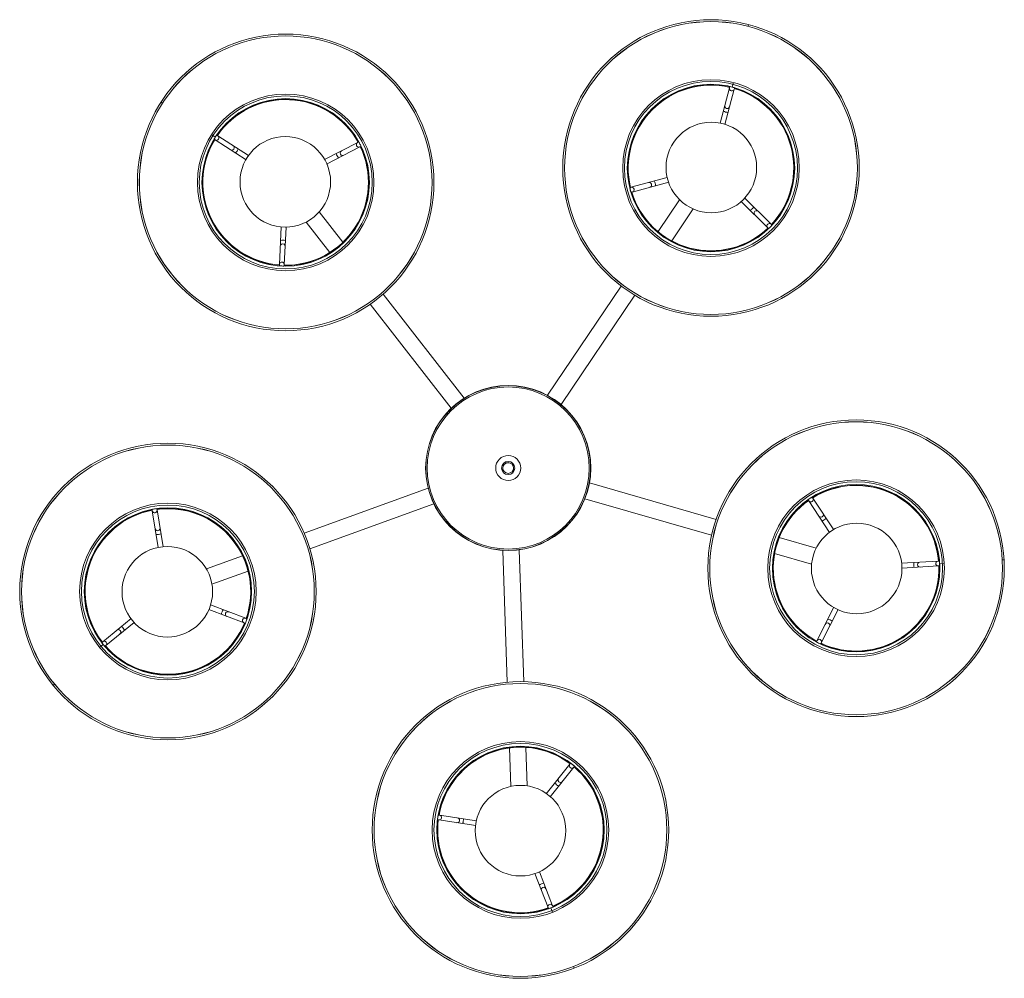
# Model space of a CAD drawing. Header units: millimetres. Extents: x -5 to 597, y 58 to 1530.
# Tile 1 of 3: x -1 to 597, y 58 to 640. Entities that reach past the tile are written whole.
import ezdxf

# ---------------------------------------------------------------- set-up
doc = ezdxf.new("R2010")
doc.units = ezdxf.units.MM

msp = doc.modelspace()

# ---------------------------------------------------------------- linework, layer by layer
at = {"color": 7, "linetype": 'Continuous', "lineweight": 15}
for p, q in [((441.5, 637.14), (441.21, 636.04)), ((429.87, 598.77), (424.24, 577.33)), ((432.25, 601.92), (431.53, 599.19)), ((427.11, 576.44), (432.77, 598.01)), ((84.57, 589.99), (85.53, 589.37)), ((115.21, 570.31), (117.59, 568.78)), ((137.77, 557.6), (119.09, 569.6)), ((117.47, 567.07), (136.24, 555.02)), ((204.04, 565.58), (183.87, 555.17)), ((185.21, 552.49), (205.42, 562.91)), ((392.12, 544.36), (370.04, 538.33)), ((370.83, 535.43), (393.01, 541.5)), ((399.57, 530.79), (386.48, 511.43)), ((436.95, 529.82), (453.09, 513.84)), ((455.21, 515.97), (439.06, 531.95)), ((195.02, 504.96), (180.65, 523.4)), ((394.76, 505.82), (407.86, 525.19)), ((157.55, 514.39), (156.47, 491.49)), ((172.76, 517.25), (187.13, 498.81)), ((159.46, 491.35), (160.54, 514.2)), ((268.76, 410.35), (219.53, 473.51)), ((364.14, 478.39), (319.29, 412.06)), ((327.57, 406.46), (372.42, 472.79)), ((211.65, 467.36), (260.87, 404.2)), ((292.23, 367.93), (292.23, 365.6)), ((299.28, 369.18), (298.46, 369.18)), ((298.73, 365.6), (298.73, 367.93)), ((298.79, 366.68), (299.28, 366.68)), ((421.75, 336.77), (344.81, 358.93)), ((246.88, 355.62), (171.6, 328.32)), ((342.04, 349.32), (418.99, 327.16)), ((478.07, 348.03), (490.67, 328.84)), ((493.18, 330.5), (480.58, 349.68)), ((79.25, 342.04), (82.91, 319.67)), ((85.89, 320.06), (82.21, 342.53)), ((175.01, 318.92), (250.29, 346.22)), ((482.54, 319.26), (460.08, 325.73)), ((292.17, 317.9), (294.87, 237.87)), ((304.87, 238.21), (302.16, 318.24)), ((134.11, 314.72), (112.14, 306.75)), ((457.31, 316.12), (479.77, 309.65)), ((556.56, 311.45), (534.28, 310.17)), ((596.64, 312.25), (595.5, 312.19)), ((115.55, 297.35), (137.52, 305.32)), ((534.64, 307.19), (556.73, 308.46)), ((560.28, 310.16), (557.46, 310)), ((113.59, 281.99), (135.01, 273.9)), ((136.07, 276.7), (114.56, 284.83)), ((493.2, 283.47), (482.96, 263.12)), ((485.64, 261.77), (495.79, 281.96)), ((66.41, 276.59), (49.18, 262.49)), ((51.08, 260.16), (68.29, 274.25)), ((47.3, 259.02), (49.49, 260.8)), ((19.12, 235.95), (20, 236.68)), ((296.22, 198.01), (297.01, 174.65)), ((307, 174.99), (306.21, 198.35)), ((332.98, 188.13), (318.63, 170.22)), ((320.98, 168.35), (335.32, 186.25)), ((276.15, 153.81), (253.74, 157.24)), ((253.28, 154.28), (275.75, 150.84)), ((311.56, 121.87), (319.65, 101.09)), ((322.45, 102.18), (314.39, 122.86)), ((322.37, 98.24), (321.35, 100.87)), ((335.6, 64.31), (335.18, 65.37))]:
    msp.add_line(p, q, dxfattribs=at)
at = {"color": 7, "linetype": 'Continuous', "lineweight": 15, "flags": 128}
for points in [[(292.92, 369.82), (292.87, 370.73), (292.86, 370.86)], [(293.59, 371.42), (294.05, 371.23), (294.57, 371.02)]]:
    msp.add_lwpolyline(points, dxfattribs=at)
at = {"color": 7, "linetype": 'Continuous', "lineweight": 15}
for centre, radius in [((418.64, 550.06), 90.04), ((418.64, 550.06), 88.91), ((418.64, 550.06), 88.89), ((160.32, 541.33), 90.04), ((160.32, 541.33), 88.91), ((160.32, 541.33), 88.89), ((418.64, 550.06), 53.62), ((418.64, 550.06), 52.51), ((418.64, 550.06), 50.83), ((160.32, 541.33), 53.62), ((160.32, 541.33), 52.51), ((160.32, 541.33), 50.83), ((418.86, 550.39), 27.5), ((160.08, 541.65), 27.5), ((295.48, 367.93), 50.14), ((295.48, 367.93), 50), ((295.48, 367.93), 49.2), ((506.76, 307.08), 90.04), ((506.76, 307.08), 88.91), ((506.76, 307.08), 88.89), ((88.8, 292.97), 90.04), ((88.8, 292.97), 88.91), ((88.8, 292.97), 88.89), ((295.48, 367.93), 7.62), ((295.48, 367.93), 4), ((295.48, 367.93), 3.25), ((506.76, 307.08), 53.62), ((506.76, 307.08), 52.51), ((506.76, 307.08), 50.83), ((88.8, 292.97), 53.62), ((88.8, 292.97), 52.51), ((88.8, 292.97), 50.83), ((507.14, 306.97), 27.5), ((88.42, 292.83), 27.5), ((302.9, 148.2), 90.04), ((302.9, 148.2), 88.91), ((302.9, 148.2), 88.89), ((302.9, 148.2), 53.62), ((302.9, 148.2), 52.51), ((302.9, 148.2), 50.83), ((302.92, 147.79), 27.5)]:
    msp.add_circle(centre, radius, dxfattribs=at)
for centre, radius, start, end in [((418.64, 550.06), 50.41, 76.91292, 193.67099), ((418.64, 550.06), 50.26, 76.94716, 193.63312), ((431.32, 598.39), 1.5, 132.72105, 17.86286), ((418.64, 550.06), 50.79, 73.86588, 76.71803), ((418.64, 550.06), 50.26, 316.94305, 73.63318), ((418.64, 550.06), 50.41, 316.91292, 73.67099), ((160.32, 541.33), 50.41, 28.91292, 145.67099), ((160.32, 541.33), 50.26, 28.94695, 145.63319), ((428.51, 587.66), 1.5, 165.26318, 345.29196), ((429.32, 590.78), 6.97, 242.87633, 267.72285), ((160.32, 541.33), 50.79, 145.86588, 148.71803), ((118.28, 568.34), 1.5, 204.72105, 89.86286), ((160.32, 541.33), 50.41, 148.91292, 265.67099), ((160.32, 541.33), 50.26, 148.94579, 265.63753), ((127.62, 562.34), 1.5, 237.26318, 57.29196), ((160.32, 541.33), 50.41, 268.91292, 25.67099), ((160.32, 541.33), 50.26, 268.94324, 25.63312), ((204.73, 564.25), 1.5, 84.72105, 329.86286), ((160.32, 541.33), 50.79, 25.86588, 28.71803), ((124.9, 564.08), 6.97, 314.87633, 339.72285), ((197.74, 560.64), 6.97, 194.87633, 219.72285), ((194.87, 559.16), 1.5, 117.26318, 297.29196), ((370.44, 536.88), 1.5, 252.72105, 137.86286), ((381.14, 539.81), 1.5, 285.26318, 105.29196), ((378.03, 538.95), 6.97, 2.87633, 27.72285), ((418.64, 550.06), 50.79, 193.86588, 196.71803), ((418.64, 550.06), 50.41, 196.91292, 313.67099), ((418.64, 550.06), 50.26, 196.94603, 313.63766), ((448.56, 520.44), 6.97, 122.87633, 147.72285), ((446.26, 522.71), 1.5, 45.26318, 225.29196), ((454.15, 514.9), 1.5, 12.72105, 257.86286), ((418.64, 550.06), 50.79, 313.86588, 316.71803), ((158.49, 502.51), 1.5, 357.26318, 177.29196), ((158.34, 499.28), 6.97, 74.87633, 99.72285), ((157.96, 491.42), 1.5, 324.72105, 209.86286), ((160.32, 541.33), 50.79, 265.86588, 268.71803), ((295.52, 368.63), 2.58, 63.28718, 113.26856), ((298.62, 370.8), 1.19, 248.38654, 291.48248), ((506.76, 307.08), 50.41, 4.91292, 121.67099), ((506.76, 307.08), 50.26, 4.9429, 121.63704), ((506.76, 307.08), 50.41, 124.91292, 241.67099), ((506.76, 307.08), 50.26, 124.94404, 241.63308), ((506.76, 307.08), 50.79, 121.86588, 124.71803), ((479.33, 348.85), 1.5, 180.72105, 65.86286), ((88.8, 292.97), 50.41, 100.91292, 217.67099), ((88.8, 292.97), 50.26, 100.94554, 217.63738), ((80.73, 342.28), 1.5, 156.72105, 41.86286), ((88.8, 292.97), 50.79, 97.86588, 100.71803), ((88.8, 292.97), 50.41, 340.91292, 97.67099), ((88.8, 292.97), 50.26, 340.94673, 97.63329), ((485.42, 339.58), 1.5, 213.26318, 33.29196), ((483.65, 342.27), 6.97, 290.87633, 315.72285), ((82.52, 331.33), 1.5, 189.26318, 9.29196), ((82, 334.51), 6.97, 266.87633, 291.72285), ((556.64, 309.95), 1.5, 60.72105, 305.86286), ((506.76, 307.08), 50.79, 1.86588, 4.71803), ((506.76, 307.08), 50.41, 244.91292, 1.67099), ((506.76, 307.08), 50.26, 244.94627, 1.63778), ((548.78, 309.5), 6.97, 170.87633, 195.72285), ((545.56, 309.32), 1.5, 93.26318, 273.29196), ((128.18, 278.09), 6.97, 146.87633, 171.72285), ((125.16, 279.22), 1.5, 69.26318, 249.29196), ((135.54, 275.3), 1.5, 36.72105, 281.86286), ((88.8, 292.97), 50.79, 337.86588, 340.71803), ((487.84, 269.48), 6.97, 50.87633, 75.72285), ((88.8, 292.97), 50.41, 220.91292, 337.67099), ((88.8, 292.97), 50.26, 220.94346, 337.63308), ((58.71, 268.35), 1.5, 309.26318, 129.29196), ((56.22, 266.31), 6.97, 26.87633, 51.72285), ((489.28, 272.36), 1.5, 333.26318, 153.29196), ((484.3, 262.45), 1.5, 300.72105, 185.86286), ((50.13, 261.33), 1.5, 276.72105, 161.86286), ((88.8, 292.97), 50.79, 217.86588, 220.71803), ((506.76, 307.08), 50.79, 241.86588, 244.71803), ((302.9, 148.2), 50.41, 52.91292, 169.67099), ((302.9, 148.2), 50.26, 52.94278, 169.63721), ((302.9, 148.2), 50.26, 292.94651, 49.63787), ((302.9, 148.2), 50.41, 292.91292, 49.67099), ((334.15, 187.19), 1.5, 108.72105, 353.86286), ((302.9, 148.2), 50.79, 49.86588, 52.71803), ((327.21, 178.53), 1.5, 141.26318, 321.29196), ((329.23, 181.05), 6.97, 218.87633, 243.72285), ((253.51, 155.76), 1.5, 228.72105, 113.86286), ((302.9, 148.2), 50.79, 169.86588, 172.71803), ((264.48, 154.08), 1.5, 261.26318, 81.29196), ((302.9, 148.2), 50.41, 172.91292, 289.67099), ((302.9, 148.2), 50.26, 172.94373, 289.63306), ((261.29, 154.57), 6.97, 338.87633, 3.72285), ((318.19, 108.97), 6.97, 98.87633, 123.72285), ((317.02, 111.98), 1.5, 21.26318, 201.29196), ((321.05, 101.64), 1.5, 348.72105, 233.86286), ((302.9, 148.2), 50.79, 289.86588, 292.71803)]:
    msp.add_arc(centre, radius, start, end, dxfattribs=at)

doc.saveas('drawing.dxf')
